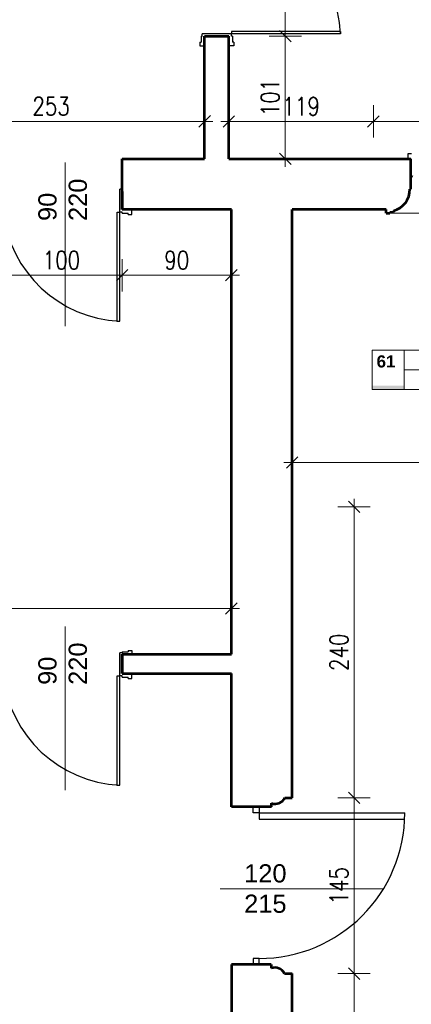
# Model space of a CAD drawing. Header units: millimetres. Extents: x 56977 to 67992, y 30187 to 42235.
# Tile 118 of 130: x 64736 to 65059, y 40250 to 41062. Entities that reach past the tile are written whole.
import ezdxf

# ---------------------------------------------------------------- set-up
doc = ezdxf.new("R2010")
doc.units = ezdxf.units.MM
doc.header["$MEASUREMENT"] = 0
doc.layers.get('0').update_dxf_attribs({"lineweight": 13})
doc.layers.get('DEFPOINTS').update_dxf_attribs({"lineweight": 13})
doc.layers.add('AI-OKNA', color=4, linetype='Continuous')
for name, color, linetype, lineweight in [('AI-OPISY', 3, 'Continuous', 13), ('AI_MURY', 40, 'Continuous', 53), ('AI_WIDOK', 8, 'Continuous', 13), ('OPISY TABELKI', 30, 'Continuous', 13), ('wymiary', 8, 'Continuous', 13)]:
    doc.layers.add(name, color=color, linetype=linetype, lineweight=lineweight)
doc.styles.add('GENERATED_STYLE_2', font='txt.shx')
doc.styles.get("Standard").update_dxf_attribs({"font": 'txt.shx'})
doc.styles.add('Style-ROMANS', font='ROMANS.shx')
doc.styles.add('WYMIAROWY-08', font='ROMANS.shx', dxfattribs={"width": 0.8})
doc.dimstyles.new('DYBY', dxfattribs={"dimscale": 100, "dimtxt": 0.15, "dimasz": 0.05, "dimexe": 0.05, "dimexo": 0.1, "dimgap": 0.05, "dimtad": 1, "dimdec": 0, "dimdsep": 46, "dimlunit": 5, "dimtxsty": 'WYMIAROWY-08', "dimblk": 'M_STRZ', "dimcen": 0.1, "dimse1": 1, "dimse2": 1, "dimclrd": 7, "dimclre": 7, "dimclrt": 1, "dimadec": 0, "dimazin": 0, "dimtfac": 1, "dimtdec": 0, "dimtmove": 2, "dimatfit": 3, "dimldrblk": 'M_STRZ', "dimfxl": 0, "dimtolj": 1, "dimarcsym": 0})

# ---------------------------------------------------------------- blocks, each defined once
blk = doc.blocks.new('M_STRZ')
for p, q in [((0, 2.66), (0, 0)), ((-1.33, 0), (1.33, 0)), ((-0.94, -0.94), (0.94, 0.94)), ((0, 0), (0, -2.66))]:
    blk.add_line(p, q)
blk = doc.blocks.new('*U69')
at = {"layer": 'DEFPOINTS', "color": 0}
for p in [(64960.54, 40275.07), (64960.54, 40024.07), (65011.67, 40024.07)]:
    blk.add_point(p, dxfattribs=at)
at = {"layer": 'wymiary', "color": 7, "lineweight": -2}
blk.add_line((65011.67, 40270.07), (65011.67, 40029.07), dxfattribs=at)
at = {"layer": 'wymiary', "color": 7, "lineweight": -2, "xscale": 5, "yscale": 5, "zscale": 5}
for p, rotation in [((65011.67, 40275.07), 90), ((65011.67, 40024.07), 270)]:
    blk.add_blockref('M_STRZ', p, dxfattribs=dict(at, rotation=rotation))
at = {"layer": 'wymiary', "color": 1, "insert": (64999.17, 40149.57), "char_height": 15, "attachment_point": 5, "rotation": 90, "style": 'WYMIAROWY-08'}
blk.add_mtext('251', dxfattribs=at)
blk = doc.blocks.new('*D1602')
at = {"layer": 'DEFPOINTS'}
for p in [(64960.54, 40275.07), (64999.17, 40165.9), (64960.54, 40024.07), (65011.67, 40024.07)]:
    blk.add_point(p, dxfattribs=at)
at = {"layer": 'wymiary', "color": 7}
blk.add_blockref('*U69', (0, 0), dxfattribs=at)
blk = doc.blocks.new('*U125')
at = {"layer": 'DEFPOINTS', "color": 0}
for p in [(64298.54, 40610.07), (64910.54, 40610.07), (64910.54, 40576.09)]:
    blk.add_point(p, dxfattribs=at)
at = {"layer": 'wymiary', "color": 7, "lineweight": -2}
blk.add_line((64303.54, 40576.09), (64905.54, 40576.09), dxfattribs=at)
at = {"layer": 'wymiary', "color": 7, "lineweight": -2, "xscale": 5, "yscale": 5, "zscale": 5, "rotation": 180}
blk.add_blockref('M_STRZ', (64298.54, 40576.09), dxfattribs=at)
at = {"layer": 'wymiary', "color": 7, "lineweight": -2, "xscale": 5, "yscale": 5, "zscale": 5}
blk.add_blockref('M_STRZ', (64910.54, 40576.09), dxfattribs=at)
at = {"layer": 'wymiary', "color": 1, "insert": (64604.54, 40588.59), "char_height": 15, "attachment_point": 5, "style": 'WYMIAROWY-08'}
blk.add_mtext('612', dxfattribs=at)
blk = doc.blocks.new('*D1658')
at = {"layer": 'DEFPOINTS'}
for p in [(64298.54, 40610.07), (64910.54, 40610.07), (64910.54, 40576.09), (64588.49, 40563.59)]:
    blk.add_point(p, dxfattribs=at)
at = {"layer": 'wymiary', "color": 7}
blk.add_blockref('*U125', (0, 0), dxfattribs=at)
blk = doc.blocks.new('*U212')
at = {"layer": 'DEFPOINTS', "color": 0}
for p in [(64960.54, 40420.07), (64960.54, 40275.07), (65011.67, 40275.07)]:
    blk.add_point(p, dxfattribs=at)
at = {"layer": 'wymiary', "color": 7, "lineweight": -2}
blk.add_line((65011.67, 40415.07), (65011.67, 40280.07), dxfattribs=at)
at = {"layer": 'wymiary', "color": 7, "lineweight": -2, "xscale": 5, "yscale": 5, "zscale": 5}
for p, rotation in [((65011.67, 40420.07), 90), ((65011.67, 40275.07), 270)]:
    blk.add_blockref('M_STRZ', p, dxfattribs=dict(at, rotation=rotation))
at = {"layer": 'wymiary', "color": 1, "insert": (64999.17, 40347.57), "char_height": 15, "attachment_point": 5, "rotation": 90, "style": 'WYMIAROWY-08'}
blk.add_mtext('145', dxfattribs=at)
blk = doc.blocks.new('*D1745')
at = {"layer": 'DEFPOINTS'}
for p in [(64960.54, 40420.07), (64999.17, 40363.05), (64960.54, 40275.07), (65011.67, 40275.07)]:
    blk.add_point(p, dxfattribs=at)
at = {"layer": 'wymiary', "color": 7}
blk.add_blockref('*U212', (0, 0), dxfattribs=at)
blk = doc.blocks.new('*U213')
at = {"layer": 'DEFPOINTS', "color": 0}
for p in [(64960.54, 40660.07), (64960.54, 40420.07), (65011.67, 40420.07)]:
    blk.add_point(p, dxfattribs=at)
at = {"layer": 'wymiary', "color": 7, "lineweight": -2}
blk.add_line((65011.67, 40655.07), (65011.67, 40425.07), dxfattribs=at)
at = {"layer": 'wymiary', "color": 7, "lineweight": -2, "xscale": 5, "yscale": 5, "zscale": 5}
for p, rotation in [((65011.67, 40660.07), 90), ((65011.67, 40420.07), 270)]:
    blk.add_blockref('M_STRZ', p, dxfattribs=dict(at, rotation=rotation))
at = {"layer": 'wymiary', "color": 1, "insert": (64999.17, 40540.07), "char_height": 15, "attachment_point": 5, "rotation": 90, "style": 'WYMIAROWY-08'}
blk.add_mtext('240', dxfattribs=at)
blk = doc.blocks.new('*D1746')
at = {"layer": 'DEFPOINTS'}
for p in [(64960.54, 40660.07), (64999.17, 40556.4), (64960.54, 40420.07), (65011.67, 40420.07)]:
    blk.add_point(p, dxfattribs=at)
at = {"layer": 'wymiary', "color": 7}
blk.add_blockref('*U213', (0, 0), dxfattribs=at)
blk = doc.blocks.new('*U262')
at = {"layer": 'DEFPOINTS', "color": 0}
for p in [(64888.54, 40977.85), (64635.54, 40963.07), (64888.54, 40963.07)]:
    blk.add_point(p, dxfattribs=at)
at = {"layer": 'wymiary', "color": 7, "lineweight": -2}
blk.add_line((64640.54, 40977.85), (64883.54, 40977.85), dxfattribs=at)
at = {"layer": 'wymiary', "color": 7, "lineweight": -2, "xscale": 5, "yscale": 5, "zscale": 5}
for p, rotation in [((64635.54, 40977.85), 179.9996584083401), ((64888.54, 40977.85), 359.9996584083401)]:
    blk.add_blockref('M_STRZ', p, dxfattribs=dict(at, rotation=rotation))
at = {"layer": 'wymiary', "color": 1, "insert": (64762.04, 40990.35), "char_height": 15, "attachment_point": 5, "rotation": 359.99966, "style": 'WYMIAROWY-08'}
blk.add_mtext('253', dxfattribs=at)
blk = doc.blocks.new('*D1795')
at = {"layer": 'DEFPOINTS'}
for p in [(64745.7, 40990.35), (64888.54, 40977.85), (64635.54, 40963.07), (64888.54, 40963.07)]:
    blk.add_point(p, dxfattribs=at)
at = {"layer": 'wymiary', "color": 7}
blk.add_blockref('*U262', (0, 0), dxfattribs=at)
blk = doc.blocks.new('*U265')
at = {"layer": 'DEFPOINTS', "color": 0}
for p in [(64960.54, 40696.56), (64960.54, 40660.07), (65235.54, 40660.07)]:
    blk.add_point(p, dxfattribs=at)
at = {"layer": 'wymiary', "color": 7, "lineweight": -2}
blk.add_line((65230.54, 40696.56), (64965.54, 40696.56), dxfattribs=at)
at = {"layer": 'wymiary', "color": 7, "lineweight": -2, "xscale": 5, "yscale": 5, "zscale": 5}
for p, rotation in [((64960.54, 40696.56), 179.9999999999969), ((65235.54, 40696.56), 359.999999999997)]:
    blk.add_blockref('M_STRZ', p, dxfattribs=dict(at, rotation=rotation))
at = {"layer": 'wymiary', "color": 1, "insert": (65098.04, 40709.06), "char_height": 15, "attachment_point": 5, "style": 'WYMIAROWY-08'}
blk.add_mtext('275', dxfattribs=at)
blk = doc.blocks.new('*D1798')
at = {"layer": 'DEFPOINTS'}
for p in [(64960.54, 40696.56), (65114.37, 40684.06), (64960.54, 40660.07), (65235.54, 40660.07)]:
    blk.add_point(p, dxfattribs=at)
at = {"layer": 'wymiary', "color": 7}
blk.add_blockref('*U265', (0, 0), dxfattribs=at)
blk = doc.blocks.new('*U314')
at = {"layer": 'DEFPOINTS', "color": 0}
for p in [(64820.54, 40905.07), (64910.54, 40905.07), (64910.54, 40850.92)]:
    blk.add_point(p, dxfattribs=at)
at = {"layer": 'wymiary', "color": 7, "lineweight": -2}
blk.add_line((64825.54, 40850.92), (64905.54, 40850.92), dxfattribs=at)
at = {"layer": 'wymiary', "color": 7, "lineweight": -2, "xscale": 5, "yscale": 5, "zscale": 5, "rotation": 180}
blk.add_blockref('M_STRZ', (64820.54, 40850.92), dxfattribs=at)
at = {"layer": 'wymiary', "color": 7, "lineweight": -2, "xscale": 5, "yscale": 5, "zscale": 5}
blk.add_blockref('M_STRZ', (64910.54, 40850.92), dxfattribs=at)
at = {"layer": 'wymiary', "color": 1, "insert": (64865.54, 40863.42), "char_height": 15, "attachment_point": 5, "style": 'WYMIAROWY-08'}
blk.add_mtext('90', dxfattribs=at)
blk = doc.blocks.new('*D1847')
at = {"layer": 'DEFPOINTS'}
for p in [(64820.54, 40905.07), (64910.54, 40905.07), (64910.54, 40850.92), (64854.91, 40838.42)]:
    blk.add_point(p, dxfattribs=at)
at = {"layer": 'wymiary', "color": 7}
blk.add_blockref('*U314', (0, 0), dxfattribs=at)
blk = doc.blocks.new('*U315')
at = {"layer": 'DEFPOINTS', "color": 0}
for p in [(64720.54, 40905.07), (64820.54, 40905.07), (64820.54, 40850.92)]:
    blk.add_point(p, dxfattribs=at)
at = {"layer": 'wymiary', "color": 7, "lineweight": -2}
blk.add_line((64725.54, 40850.92), (64815.54, 40850.92), dxfattribs=at)
at = {"layer": 'wymiary', "color": 7, "lineweight": -2, "xscale": 5, "yscale": 5, "zscale": 5, "rotation": 180}
blk.add_blockref('M_STRZ', (64720.54, 40850.92), dxfattribs=at)
at = {"layer": 'wymiary', "color": 7, "lineweight": -2, "xscale": 5, "yscale": 5, "zscale": 5}
blk.add_blockref('M_STRZ', (64820.54, 40850.92), dxfattribs=at)
at = {"layer": 'wymiary', "color": 1, "insert": (64770.54, 40863.42), "char_height": 15, "attachment_point": 5, "style": 'WYMIAROWY-08'}
blk.add_mtext('100', dxfattribs=at)
blk = doc.blocks.new('*D1848')
at = {"layer": 'DEFPOINTS'}
for p in [(64720.54, 40905.07), (64820.54, 40905.07), (64820.54, 40850.92), (64755.06, 40838.42)]:
    blk.add_point(p, dxfattribs=at)
at = {"layer": 'wymiary', "color": 7}
blk.add_blockref('*U315', (0, 0), dxfattribs=at)
blk = doc.blocks.new('*U595')
at = {"layer": 'DEFPOINTS', "color": 0}
for p in [(65027.53, 40977.79), (64908.54, 40963.07), (65027.53, 40963.04)]:
    blk.add_point(p, dxfattribs=at)
at = {"layer": 'wymiary', "color": 7, "lineweight": -2}
blk.add_line((64913.54, 40977.82), (65022.53, 40977.79), dxfattribs=at)
at = {"layer": 'wymiary', "color": 7, "lineweight": -2, "xscale": 4.999999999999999, "yscale": 4.999999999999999, "zscale": 5}
for p, rotation in [((64908.54, 40977.82), 179.9862966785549), ((65027.53, 40977.79), 359.9862966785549)]:
    blk.add_blockref('M_STRZ', p, dxfattribs=dict(at, rotation=rotation))
at = {"layer": 'wymiary', "color": 1, "insert": (64968.04, 40990.3), "char_height": 15, "attachment_point": 5, "rotation": 359.9863, "style": 'WYMIAROWY-08'}
blk.add_mtext('\\H15.000000;119', dxfattribs=at)
blk = doc.blocks.new('*D2128')
at = {"layer": 'DEFPOINTS'}
for p in [(64952.56, 40990.31), (65027.53, 40977.79), (64908.54, 40963.07), (65027.53, 40963.04)]:
    blk.add_point(p, dxfattribs=at)
at = {"layer": 'wymiary', "color": 7}
blk.add_blockref('*U595', (0, 0), dxfattribs=at)
blk = doc.blocks.new('*U596')
at = {"layer": 'DEFPOINTS', "color": 0}
for p in [(65157.54, 40977.79), (65027.53, 40963.04), (65157.54, 40963.04)]:
    blk.add_point(p, dxfattribs=at)
at = {"layer": 'wymiary', "color": 7, "lineweight": -2}
blk.add_line((65032.53, 40977.79), (65152.54, 40977.79), dxfattribs=at)
at = {"layer": 'wymiary', "color": 7, "lineweight": -2, "xscale": 5, "yscale": 5, "zscale": 5}
for p, rotation in [((65027.53, 40977.79), 179.9993352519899), ((65157.54, 40977.79), 359.9993352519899)]:
    blk.add_blockref('M_STRZ', p, dxfattribs=dict(at, rotation=rotation))
at = {"layer": 'wymiary', "color": 1, "insert": (65092.53, 40990.29), "char_height": 15, "attachment_point": 5, "rotation": 359.99934, "style": 'WYMIAROWY-08'}
blk.add_mtext('130', dxfattribs=at)
blk = doc.blocks.new('*D2129')
at = {"layer": 'DEFPOINTS'}
for p in [(65077.05, 40990.29), (65157.54, 40977.79), (65027.53, 40963.04), (65157.54, 40963.04)]:
    blk.add_point(p, dxfattribs=at)
at = {"layer": 'wymiary', "color": 7}
blk.add_blockref('*U596', (0, 0), dxfattribs=at)
blk = doc.blocks.new('*U1412')
at = {"layer": 'DEFPOINTS', "color": 0}
for p in [(64908.54, 41148.07), (64908.54, 41048.07), (64954.99, 41048.07)]:
    blk.add_point(p, dxfattribs=at)
at = {"layer": 'wymiary', "color": 7, "lineweight": -2}
blk.add_line((64954.99, 41143.07), (64954.99, 41053.07), dxfattribs=at)
at = {"layer": 'wymiary', "color": 7, "lineweight": -2, "xscale": 5, "yscale": 5, "zscale": 5}
for p, rotation in [((64954.99, 41148.07), 90), ((64954.99, 41048.07), 270)]:
    blk.add_blockref('M_STRZ', p, dxfattribs=dict(at, rotation=rotation))
at = {"layer": 'wymiary', "color": 1, "insert": (64942.49, 41098.07), "char_height": 15, "attachment_point": 5, "rotation": 90, "style": 'WYMIAROWY-08'}
blk.add_mtext('100', dxfattribs=at)
blk = doc.blocks.new('*D2943')
at = {"layer": 'DEFPOINTS'}
for p in [(64908.54, 41148.07), (64942.49, 41113.55), (64908.54, 41048.07), (64954.99, 41048.07)]:
    blk.add_point(p, dxfattribs=at)
at = {"layer": 'wymiary', "color": 7}
blk.add_blockref('*U1412', (0, 0), dxfattribs=at)
blk = doc.blocks.new('*U1413')
at = {"layer": 'DEFPOINTS', "color": 0}
for p in [(64908.54, 41048.07), (64908.54, 40947.06), (64954.99, 40947.06)]:
    blk.add_point(p, dxfattribs=at)
at = {"layer": 'wymiary', "color": 7, "lineweight": -2}
blk.add_line((64954.99, 41043.07), (64954.99, 40952.06), dxfattribs=at)
at = {"layer": 'wymiary', "color": 7, "lineweight": -2, "xscale": 5, "yscale": 5, "zscale": 5}
for p, rotation in [((64954.99, 41048.07), 90), ((64954.99, 40947.06), 270)]:
    blk.add_blockref('M_STRZ', p, dxfattribs=dict(at, rotation=rotation))
at = {"layer": 'wymiary', "color": 1, "insert": (64942.49, 40997.57), "char_height": 15, "attachment_point": 5, "rotation": 90, "style": 'WYMIAROWY-08'}
blk.add_mtext('101', dxfattribs=at)
blk = doc.blocks.new('*D2944')
at = {"layer": 'DEFPOINTS'}
for p in [(64908.54, 41048.07), (64942.49, 41013.05), (64908.54, 40947.06), (64954.99, 40947.06)]:
    blk.add_point(p, dxfattribs=at)
at = {"layer": 'wymiary', "color": 7}
blk.add_blockref('*U1413', (0, 0), dxfattribs=at)

msp = doc.modelspace()

# ---------------------------------------------------------------- hatches: boundary and pattern name
at = {"layer": 'OPISY TABELKI', "extrusion": (0, 0, -1)}
msp.add_hatch(color=256, dxfattribs=at).paths.add_polyline_path([(-65052.83, 40756.83), (-65052.83, 40759.78), (-65026.48, 40759.78), (-65026.48, 40756.83)], flags=16)

# ---------------------------------------------------------------- linework, layer by layer
at = {"layer": 'AI-OKNA'}
for p, q in [((64886.54, 41048.07), (64886.54, 41050.07)), ((64910.54, 41050.07), (64886.54, 41050.07)), ((64910.54, 41052.07), (64910.54, 41050.07)), ((65000.54, 41052.07), (64910.54, 41052.07)), ((64910.54, 41048.07), (64910.54, 41050.07)), ((65000.54, 41050.07), (64910.54, 41050.07)), ((65000.54, 41052.07), (65000.54, 41050.07)), ((64884.54, 41043.07), (64885.54, 41043.07)), ((64884.54, 41043.07), (64884.54, 41040.07)), ((64885.54, 41048.07), (64886.54, 41048.07)), ((64885.54, 41048.07), (64885.54, 41043.07)), ((64911.54, 41048.07), (64910.54, 41048.07)), ((64911.54, 41048.07), (64911.54, 41043.07)), ((64912.54, 41043.07), (64911.54, 41043.07)), ((64912.54, 41043.07), (64912.54, 41040.07)), ((64884.54, 41040.07), (64888.54, 41040.07)), ((64912.54, 41040.07), (64908.54, 41040.07)), ((65056.04, 40951.06), (65056.04, 40947.06)), ((65059.04, 40951.06), (65056.04, 40951.06)), ((64820.54, 40922.07), (64818.54, 40922.07)), ((64818.54, 40903.07), (64818.54, 40922.07)), ((64820.54, 40923.07), (64820.54, 40922.07)), ((64816.54, 40903.07), (64818.54, 40903.07)), ((64816.54, 40813.07), (64816.54, 40903.07)), ((64820.54, 40903.07), (64818.54, 40903.07)), ((64818.54, 40813.07), (64818.54, 40903.07)), ((64820.54, 40902.07), (64820.54, 40903.07)), ((64828.54, 40901.07), (64828.54, 40905.07)), ((64820.54, 40902.07), (64825.54, 40902.07)), ((64825.54, 40901.07), (64825.54, 40902.07)), ((64825.54, 40901.07), (64828.54, 40901.07)), ((64816.54, 40813.07), (64818.54, 40813.07)), ((64820.54, 40539.57), (64818.54, 40539.57)), ((64818.54, 40520.57), (64818.54, 40539.57)), ((64820.54, 40540.57), (64820.54, 40539.57)), ((64820.54, 40540.57), (64825.54, 40540.57)), ((64820.54, 40537.57), (64820.54, 40522.57)), ((64825.54, 40541.57), (64825.54, 40540.57)), ((64825.54, 40541.57), (64828.54, 40541.57)), ((64828.54, 40541.57), (64828.54, 40537.57)), ((64828.54, 40518.57), (64828.54, 40522.57)), ((64816.54, 40520.57), (64818.54, 40520.57)), ((64816.54, 40430.57), (64816.54, 40520.57)), ((64820.54, 40520.57), (64818.54, 40520.57)), ((64818.54, 40430.57), (64818.54, 40520.57)), ((64820.54, 40519.57), (64820.54, 40520.57)), ((64820.54, 40519.57), (64825.54, 40519.57)), ((64825.54, 40518.57), (64825.54, 40519.57)), ((64825.54, 40518.57), (64828.54, 40518.57)), ((64816.54, 40430.57), (64818.54, 40430.57)), ((64928.4, 40407.57), (64928.4, 40412.57)), ((64933.4, 40407.57), (64928.4, 40407.57)), ((64933.4, 40412.57), (64933.4, 40407.57)), ((64933.4, 40407.57), (65053.4, 40407.57)), ((64933.4, 40407.57), (64933.4, 40402.57)), ((64933.4, 40402.57), (65053.4, 40402.57)), ((64933.4, 40287.57), (64928.4, 40287.57)), ((64928.4, 40287.57), (64928.4, 40282.57)), ((64933.4, 40282.57), (64933.4, 40287.57))]:
    msp.add_line(p, q, dxfattribs=at)
for centre, radius, start, end in [((64899.43, 41045.47), 101.21, 2.60547, 83.69931), ((65058.54, 40933.22), 1.5, 270, 0), ((64823.14, 40914.18), 101.21, 186.30069, 267.39453), ((64823.14, 40531.68), 101.21, 186.30069, 267.39453), ((64933.4, 40407.57), 120, 270, 0)]:
    msp.add_arc(centre, radius, start, end, dxfattribs=at)
at = {"layer": 'AI-OPISY'}
for p, q in [((64773.54, 40943.88), (64773.54, 40808.99)), ((64773.54, 40561.38), (64773.54, 40426.49)), ((65036.24, 40344.92), (64901.36, 40344.92))]:
    msp.add_line(p, q, dxfattribs=at)
at = {"layer": 'AI_MURY'}
for p, q in [((64888.54, 40947.06), (64888.54, 41048.07)), ((64888.54, 40963.07), (64888.54, 41048.07)), ((64888.54, 41048.07), (64908.54, 41048.07)), ((64893.54, 41048.07), (64908.54, 41048.07)), ((64893.54, 41048.07), (64908.54, 41048.07)), ((64908.54, 40947.06), (64908.54, 41048.07)), ((64820.54, 40947.06), (64888.54, 40947.06)), ((64820.54, 40905.07), (64820.54, 40947.06)), ((64908.54, 40947.06), (65058.54, 40947.06)), ((65058.54, 40922.06), (65058.54, 40947.06)), ((64820.54, 40920.07), (64820.54, 40905.07)), ((64820.54, 40920.07), (64820.54, 40905.07)), ((65058.54, 40922.06), (65057.54, 40922.06)), ((64910.54, 40905.07), (64820.54, 40905.07)), ((64910.54, 40538.57), (64910.54, 40905.07)), ((64960.54, 40420.07), (64960.54, 40905.07)), ((65038.04, 40905.06), (64960.54, 40905.07)), ((65038.04, 40902.06), (65038.04, 40905.06)), ((65041.04, 40903.06), (65044.04, 40903.06)), ((65041.04, 40903.06), (65041.04, 40902.06)), ((65044.04, 40904.06), (65044.04, 40903.06)), ((65038.04, 40902.06), (65041.04, 40902.06)), ((64820.54, 40538.57), (64910.54, 40538.57)), ((64820.54, 40522.57), (64820.54, 40538.57)), ((64820.54, 40537.57), (64820.54, 40522.57)), ((64820.54, 40537.57), (64820.54, 40522.57)), ((64820.54, 40522.57), (64910.54, 40522.57)), ((64910.54, 40412.57), (64910.54, 40522.57)), ((64943.54, 40412.57), (64943.54, 40415.57)), ((64954.52, 40420.07), (64960.54, 40420.07)), ((64943.54, 40412.57), (64910.54, 40412.57)), ((64910.53, 40282.56), (64910.54, 40184.07)), ((64943.4, 40282.57), (64910.54, 40282.56)), ((64943.4, 40282.57), (64943.4, 40279.57)), ((64954.38, 40275.07), (64960.54, 40275.07)), ((64960.54, 40024.07), (64960.54, 40275.07))]:
    msp.add_line(p, q, dxfattribs=at)
for centre, radius, start, end in [((65039.54, 40921.52), 18, 284.44004, 1.72608), ((64946.52, 40423.95), 8.89, 250.42162, 334.14346), ((64946.38, 40271.19), 8.89, 25.85654, 109.57838)]:
    msp.add_arc(centre, radius, start, end, dxfattribs=at)
at = {"layer": 'AI_WIDOK', "color": 251, "linetype": 'Continuous'}
msp.add_line((65041.04, 40902.06), (65181.04, 40902.06), dxfattribs=at)
at = {"layer": 'OPISY TABELKI'}
for p, q in [((65026.48, 40789.08), (65202.17, 40789.08)), ((65026.48, 40789.08), (65026.48, 40756.83)), ((65052.83, 40789.08), (65052.83, 40756.83)), ((65052.83, 40772.95), (65202.17, 40772.95)), ((65026.48, 40756.83), (65202.17, 40756.83))]:
    msp.add_line(p, q, dxfattribs=at)

# ---------------------------------------------------------------- texts
at = {"layer": 'AI-OPISY', "char_height": 15, "width": 45.2902, "attachment_point": 1, "rotation": 90}
for insert in [(64751.5, 40895.71), (64751.5, 40513.21)]:
    msp.add_mtext('\\fArial|b0|i0|c238|p39;90\\P220', dxfattribs=dict(at, insert=insert))
at = {"layer": 'AI-OPISY', "insert": (64921.07, 40365.27), "char_height": 15, "width": 45.2902, "attachment_point": 1}
msp.add_mtext('\\fArial|b0|i0|c238|p39;120\\P215', dxfattribs=at)
at = {"layer": 'OPISY TABELKI', "color": 7, "insert": (65030.17, 40784.92), "char_height": 10, "width": 168.6591, "attachment_point": 1, "style": 'GENERATED_STYLE_2'}
msp.add_mtext('\\fArial|b1|i0|c238|p39;61', dxfattribs=at)

# ---------------------------------------------------------------- dimensions: what is measured, and where the dimension line sits
at = {"layer": 'wymiary', "color": 7}
for base, p1, p2, angle, picture, middle in [((64954.99, 41048.07), (64908.54, 41148.07), (64908.54, 41048.07), 270, '*D2943', (64942.49, 41113.55)), ((64954.99, 40947.06), (64908.54, 41048.07), (64908.54, 40947.06), 270, '*D2944', (64942.49, 41013.05)), ((64888.54, 40977.85), (64635.54, 40963.07), (64888.54, 40963.07), 359.99966, '*D1795', (64745.7, 40990.35)), ((65027.53, 40977.79), (64908.54, 40963.07), (65027.53, 40963.04), 359.9863, '*D2128', (64952.56, 40990.31)), ((65157.54, 40977.79), (65027.53, 40963.04), (65157.54, 40963.04), 359.99934, '*D2129', (65077.05, 40990.29)), ((64960.54, 40696.56), (65235.54, 40660.07), (64960.54, 40660.07), 180, '*D1798', (65114.37, 40684.06)), ((65011.67, 40420.07), (64960.54, 40660.07), (64960.54, 40420.07), 270, '*D1746', (64999.17, 40556.4)), ((64910.54, 40576.09), (64298.54, 40610.07), (64910.54, 40610.07), 0, '*D1658', (64588.49, 40563.59)), ((65011.67, 40275.07), (64960.54, 40420.07), (64960.54, 40275.07), 270, '*D1745', (64999.17, 40363.05)), ((65011.67, 40024.07), (64960.54, 40275.07), (64960.54, 40024.07), 270, '*D1602', (64999.17, 40165.9))]:
    dim = msp.add_linear_dim(base=base, p1=p1, p2=p2, angle=angle, dimstyle='DYBY', override={"dimtad": 0, "dimtxsty": 'Style-ROMANS', "dimcen": 0.001, "dimclrd": 0, "dimclre": 0}, dxfattribs=at)
    dim.commit()
    dim.dimension.update_dxf_attribs({"geometry": picture, "text_midpoint": middle, "dimtype": 128})
for base, p1, p2, picture, middle in [((64820.54, 40850.92), (64720.54, 40905.07), (64820.54, 40905.07), '*D1848', (64755.06, 40838.42)), ((64910.54, 40850.92), (64820.54, 40905.07), (64910.54, 40905.07), '*D1847', (64854.91, 40838.42))]:
    dim = msp.add_linear_dim(base=base, p1=p1, p2=p2, dimstyle='DYBY', override={"dimtad": 0, "dimtxsty": 'Style-ROMANS', "dimcen": 0.001, "dimclrd": 0, "dimclre": 0}, dxfattribs=at)
    dim.commit()
    dim.dimension.update_dxf_attribs({"geometry": picture, "text_midpoint": middle, "dimtype": 128})

doc.saveas('drawing.dxf')
